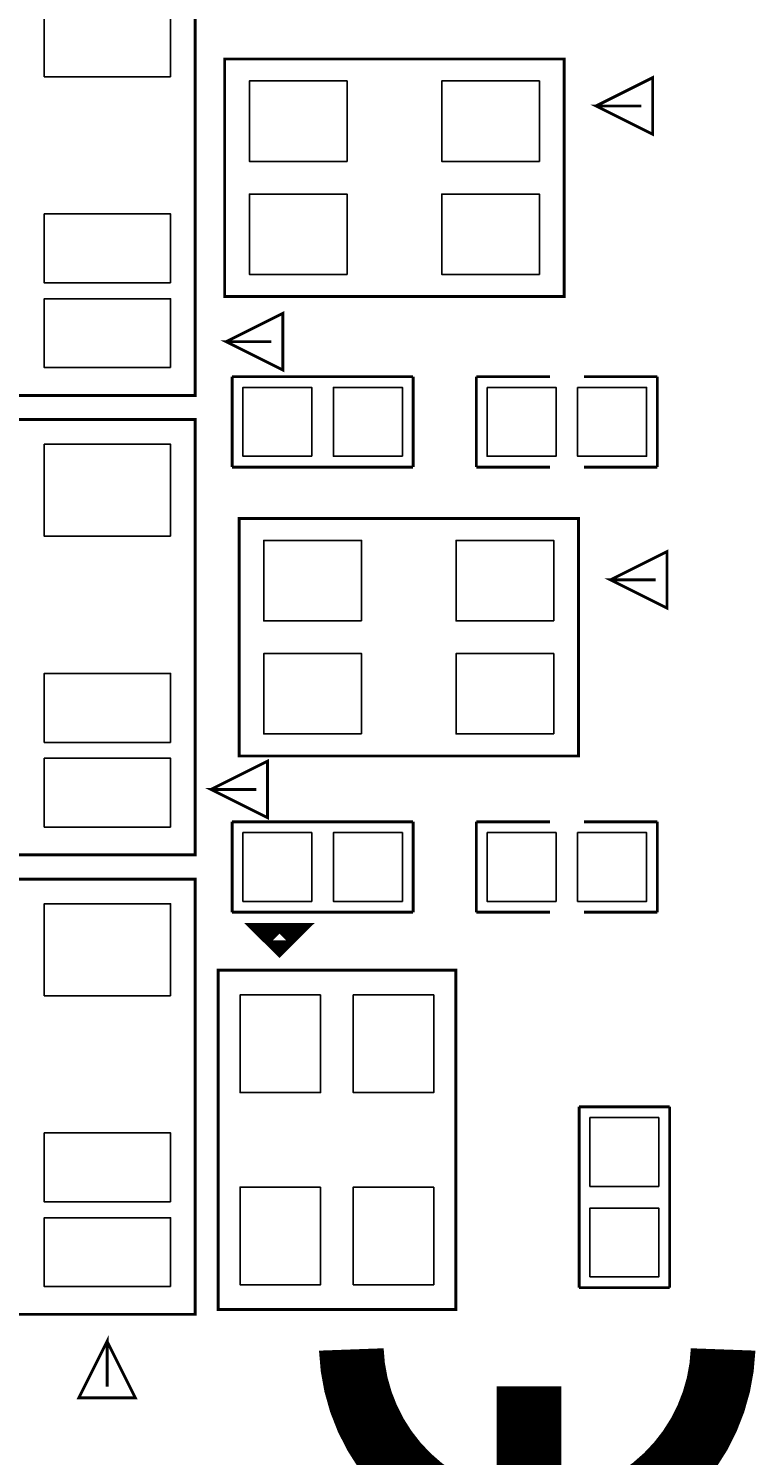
# Model space of a CAD drawing. Extents: x -0.1 to 67.3, y -0.3 to 30.
# Tile 3 of 239: x 14.7 to 21.1, y 6.9 to 19.5. Entities that reach past the tile are written whole.
import ezdxf

# ---------------------------------------------------------------- set-up
doc = ezdxf.new("R2010")
doc.units = 0
for name, color, linetype in [('BG_SILKSCREEN_BOTTOM', 23, 'CONTINUOUS'), ('PG_SILKSCREEN_BOTTOM', 23, 'CONTINUOUS'), ('PIN_SOLDERMASK_BOTTOM', 153, 'CONTINUOUS'), ('RD_SILKSCREEN_BOTTOM', 103, 'CONTINUOUS')]:
    doc.layers.add(name, color=color, linetype=linetype)

msp = doc.modelspace()

# ---------------------------------------------------------------- linework, layer by layer
at = {"layer": 'BG_SILKSCREEN_BOTTOM'}
for points, const_width in [([(17.018, 11.4935), (16.891, 11.3665), (16.764, 11.4935), (17.018, 11.4935)], 0.1524), ([(19.097498, 6.200394), (19.097498, 7.47268)], 0.5715)]:
    msp.add_lwpolyline(points, dxfattribs=dict(at, const_width=const_width))
at = {"layer": 'BG_SILKSCREEN_BOTTOM', "const_width": 0.5715}
msp.add_lwpolyline([(17.525746, 7.7978, 0.963737), (20.811998, 7.7978)], format="xyb", dxfattribs=at)
at = {"layer": 'PG_SILKSCREEN_BOTTOM', "const_width": 0.0254}
for points in [[(16.145002, 20.086066), (11.794998, 20.086066), (11.794998, 16.235934), (16.145002, 16.235934), (16.145002, 20.086066)], [(19.407124, 19.211036), (16.406876, 19.211036), (16.406876, 17.110964), (19.407124, 17.110964), (19.407124, 19.211036)], [(19.689064, 18.796), (20.18919, 19.045936), (20.18919, 18.54581), (19.689064, 18.796), (20.089114, 18.796)], [(16.420084, 16.710914), (16.919956, 16.961104), (16.919956, 16.460978), (16.420084, 16.710914), (16.81988, 16.710914)], [(16.4719, 16.40205), (16.4719, 15.60195)], [(18.0721, 16.40205), (16.4719, 16.40205)], [(18.0721, 15.60195), (18.0721, 16.40205)], [(18.6309, 16.40205), (19.280886, 16.40205)], [(18.6309, 15.60195), (18.6309, 16.40205)], [(19.581114, 16.40205), (20.2311, 16.40205)], [(20.2311, 16.40205), (20.2311, 15.60195)], [(16.145002, 16.022066), (11.794998, 16.022066), (11.794998, 12.171934), (16.145002, 12.171934), (16.145002, 16.022066)], [(16.4719, 15.60195), (18.0721, 15.60195)], [(19.280886, 15.60195), (18.6309, 15.60195)], [(20.2311, 15.60195), (19.581114, 15.60195)], [(19.534124, 15.147036), (16.533876, 15.147036), (16.533876, 13.046964), (19.534124, 13.046964), (19.534124, 15.147036)], [(19.816064, 14.605), (20.31619, 14.854936), (20.31619, 14.35481), (19.816064, 14.605), (20.216114, 14.605)], [(16.285464, 12.7508), (16.785336, 13.00099), (16.785336, 12.500864), (16.285464, 12.7508), (16.68526, 12.7508)], [(16.4719, 12.46505), (16.4719, 11.66495)], [(18.0721, 12.46505), (16.4719, 12.46505)], [(18.0721, 11.66495), (18.0721, 12.46505)], [(18.6309, 12.46505), (19.280886, 12.46505)], [(18.6309, 11.66495), (18.6309, 12.46505)], [(19.581114, 12.46505), (20.2311, 12.46505)], [(20.2311, 12.46505), (20.2311, 11.66495)], [(16.145002, 11.958066), (11.794998, 11.958066), (11.794998, 8.107934), (16.145002, 8.107934), (16.145002, 11.958066)], [(16.4719, 11.66495), (18.0721, 11.66495)], [(19.280886, 11.66495), (18.6309, 11.66495)], [(20.2311, 11.66495), (19.581114, 11.66495)], [(16.348964, 11.152124), (16.348964, 8.151876), (18.449036, 8.151876), (18.449036, 11.152124), (16.348964, 11.152124)], [(19.53895, 9.9441), (19.53895, 8.3439)], [(20.33905, 9.9441), (19.53895, 9.9441)], [(20.33905, 8.3439), (20.33905, 9.9441)], [(19.53895, 8.3439), (20.33905, 8.3439)], [(15.367, 7.869936), (15.61719, 7.370064), (15.117064, 7.370064), (15.367, 7.869936), (15.367, 7.47014)]]:
    msp.add_lwpolyline(points, dxfattribs=at)
at = {"layer": 'PIN_SOLDERMASK_BOTTOM'}
for points in [[(15.928848, 19.054572), (15.928848, 19.867372), (14.811248, 19.867372), (14.811248, 19.054572)], [(17.488916, 18.305526), (17.488916, 19.016726), (16.625316, 19.016726), (16.625316, 18.305526)], [(19.188684, 18.305526), (19.188684, 19.016726), (18.325084, 19.016726), (18.325084, 18.305526)], [(17.488916, 17.305274), (17.488916, 18.016474), (16.625316, 18.016474), (16.625316, 17.305274)], [(19.188684, 17.305274), (19.188684, 18.016474), (18.325084, 18.016474), (18.325084, 17.305274)], [(15.928848, 17.231106), (15.928848, 17.840706), (14.811248, 17.840706), (14.811248, 17.231106)], [(15.928848, 16.481298), (15.928848, 17.090898), (14.811248, 17.090898), (14.811248, 16.481298)], [(17.17675, 15.6972), (17.17675, 16.3068), (16.56715, 16.3068), (16.56715, 15.6972)], [(17.97685, 15.6972), (17.97685, 16.3068), (17.36725, 16.3068), (17.36725, 15.6972)], [(18.72615, 16.3068), (18.72615, 15.6972), (19.33575, 15.6972), (19.33575, 16.3068)], [(19.52625, 16.3068), (19.52625, 15.6972), (20.13585, 15.6972), (20.13585, 16.3068)], [(15.928848, 14.990572), (15.928848, 15.803372), (14.811248, 15.803372), (14.811248, 14.990572)], [(17.615916, 14.241526), (17.615916, 14.952726), (16.752316, 14.952726), (16.752316, 14.241526)], [(19.315684, 14.241526), (19.315684, 14.952726), (18.452084, 14.952726), (18.452084, 14.241526)], [(17.615916, 13.241274), (17.615916, 13.952474), (16.752316, 13.952474), (16.752316, 13.241274)], [(19.315684, 13.241274), (19.315684, 13.952474), (18.452084, 13.952474), (18.452084, 13.241274)], [(15.928848, 13.167106), (15.928848, 13.776706), (14.811248, 13.776706), (14.811248, 13.167106)], [(15.928848, 12.417298), (15.928848, 13.026898), (14.811248, 13.026898), (14.811248, 12.417298)], [(17.17675, 11.7602), (17.17675, 12.3698), (16.56715, 12.3698), (16.56715, 11.7602)], [(17.97685, 11.7602), (17.97685, 12.3698), (17.36725, 12.3698), (17.36725, 11.7602)], [(18.72615, 12.3698), (18.72615, 11.7602), (19.33575, 11.7602), (19.33575, 12.3698)], [(19.52625, 12.3698), (19.52625, 11.7602), (20.13585, 11.7602), (20.13585, 12.3698)], [(15.928848, 10.926572), (15.928848, 11.739372), (14.811248, 11.739372), (14.811248, 10.926572)], [(17.254474, 10.933684), (16.543274, 10.933684), (16.543274, 10.070084), (17.254474, 10.070084)], [(18.254726, 10.933684), (17.543526, 10.933684), (17.543526, 10.070084), (18.254726, 10.070084)], [(19.6342, 9.23925), (20.2438, 9.23925), (20.2438, 9.84885), (19.6342, 9.84885)], [(15.928848, 9.103106), (15.928848, 9.712706), (14.811248, 9.712706), (14.811248, 9.103106)], [(17.254474, 9.233916), (16.543274, 9.233916), (16.543274, 8.370316), (17.254474, 8.370316)], [(18.254726, 9.233916), (17.543526, 9.233916), (17.543526, 8.370316), (18.254726, 8.370316)], [(15.928848, 8.353298), (15.928848, 8.962898), (14.811248, 8.962898), (14.811248, 8.353298)], [(19.6342, 8.43915), (20.2438, 8.43915), (20.2438, 9.04875), (19.6342, 9.04875)]]:
    msp.add_lwpolyline(points, close=True, dxfattribs=at)

# ---------------------------------------------------------------- texts
at = {"layer": 'RD_SILKSCREEN_BOTTOM', "text_generation_flag": 2}
for s, rotation, p in [('C59', 180, (20.066, 19.431)), ('C65', 180, (20.447, 15.494)), ('C60', 180, (20.447, 11.557)), ('R105', 270, (19.838924, 10.743946))]:
    msp.add_text(s, height=0.000254, rotation=rotation, dxfattribs=at).set_placement(p)
for s, p in [('R17', (15.672054, 15.901924)), ('R9', (15.672054, 11.964924))]:
    msp.add_text(s, height=0.000254, dxfattribs=at).set_placement(p)

doc.saveas('drawing.dxf')
